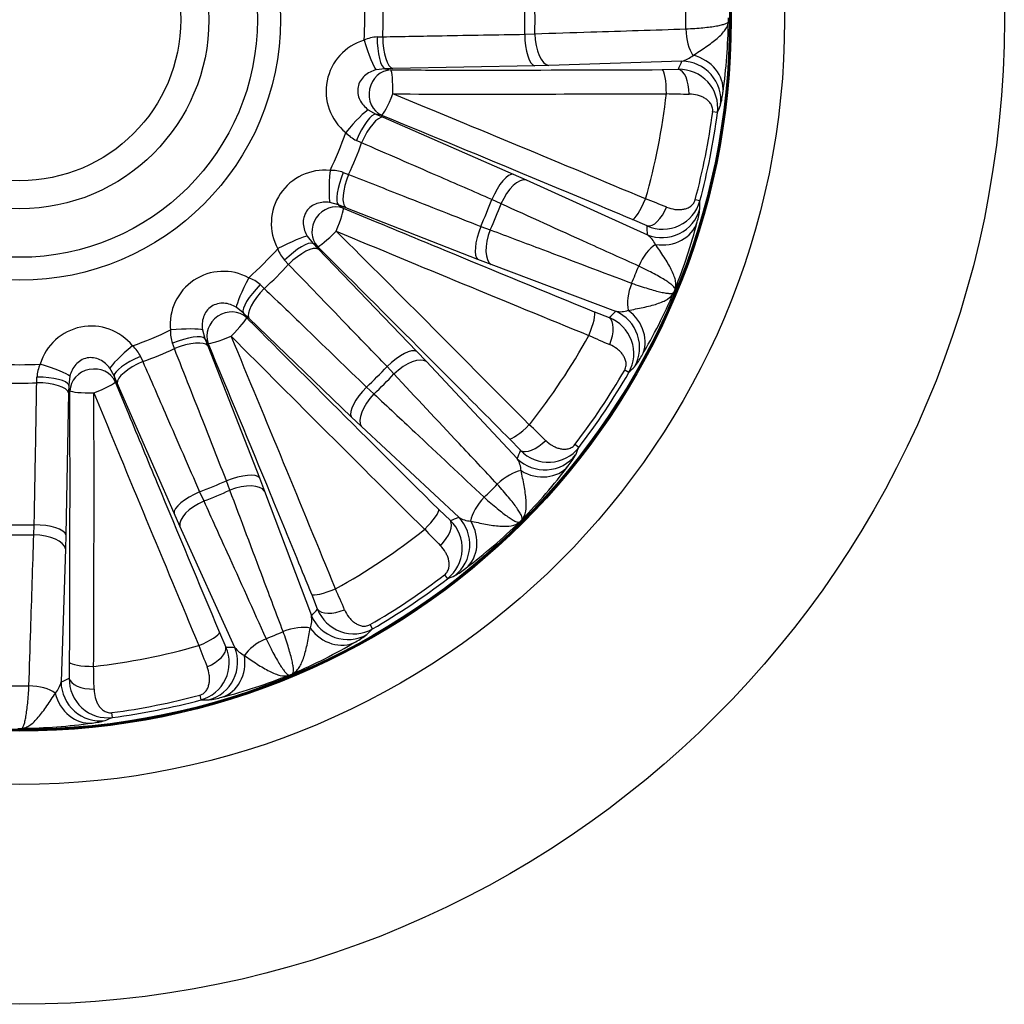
# Model space of a CAD drawing. Header units: millimetres. Extents: x 0 to 1485, y 0 to 1050.
# Tile 10 of 13: x 985 to 1110, y 530 to 655. Entities that reach past the tile are written whole.
import ezdxf

# ---------------------------------------------------------------- set-up
doc = ezdxf.new("R2010")
doc.units = ezdxf.units.MM
doc.header["$LTSCALE"] = 5
doc.layers.add('CAP250G', color=7, linetype='Continuous')
doc.layers.add('Default', color=7, linetype='Continuous')

# ---------------------------------------------------------------- blocks, each defined once
blk = doc.blocks.new('SE2')
at = {"layer": 'CAP250G', "color": 7, "linetype": 'Continuous'}
for p, q in [((1030.48, 653.28), (1031.19, 653.3)), ((1049.22, 653.62), (1050.5, 653.68)), ((1069.18, 650.21), (1052.3, 649.65)), ((1031.48, 649.24), (1030.36, 649.1)), ((1032.48, 649.26), (1031.48, 649.24)), ((1031.48, 649.24), (1032.21, 649.09)), ((1050.51, 649.6), (1032.48, 649.26)), ((1052.3, 649.65), (1050.51, 649.6)), ((1066.69, 649.13), (1068.73, 649.17)), ((1029.35, 644.04), (1030.33, 643.48)), ((1073.69, 643.68), (1073.08, 643.77)), ((1030.33, 643.48), (1031.25, 643.08)), ((1031.07, 643.33), (1030.33, 643.48)), ((1031.25, 643.08), (1047.77, 635.86)), ((1028.51, 639.83), (1027.86, 640.13)), ((1026.18, 636.08), (1026.86, 635.83)), ((1047.77, 635.86), (1049.41, 635.14)), ((1049.41, 635.14), (1064.79, 628.15)), ((1046.21, 632.1), (1045.05, 632.64)), ((1071.46, 632.46), (1070.87, 632.61)), ((1025.56, 631.97), (1024.48, 632.27)), ((1025.56, 631.97), (1026.19, 631.55)), ((1026.49, 631.6), (1025.56, 631.97)), ((1043.28, 625.02), (1026.49, 631.6)), ((1064.77, 629.29), (1062.91, 630.1)), ((1043.63, 629.23), (1044.84, 628.79)), ((1021.61, 627.97), (1022.3, 627.08)), ((1022.3, 627.08), (1023, 626.37)), ((1022.92, 626.67), (1022.3, 627.08)), ((1023, 626.37), (1035.5, 613.37)), ((1044.96, 624.38), (1043.28, 625.02)), ((1019.23, 624.41), (1018.74, 624.94)), ((1060.77, 618.44), (1044.96, 624.38)), ((1015.64, 621.84), (1016.16, 621.35)), ((1013.49, 618.27), (1012.6, 618.96)), ((1013.49, 618.27), (1013.91, 617.65)), ((1014.21, 617.58), (1013.49, 618.27)), ((1027.2, 605.07), (1014.21, 617.58)), ((1058.06, 618.39), (1059.95, 617.65)), ((1008.31, 616.1), (1008.61, 615.01)), ((1008.61, 615.01), (1008.97, 614.08)), ((1009.02, 614.39), (1008.61, 615.01)), ((1004.74, 613.72), (1004.49, 614.39)), ((1008.97, 614.08), (1015.56, 597.29)), ((1000.44, 612.71), (1000.74, 612.06)), ((1035.5, 613.37), (1036.74, 612.07)), ((1032.61, 610.49), (1031.75, 611.44)), ((1036.74, 612.07), (1048.27, 599.74)), ((987.27, 609.38), (987.3, 610.1)), ((991.48, 610.21), (991.33, 609.1)), ((997.1, 610.24), (996.54, 611.22)), ((997.1, 610.24), (997.24, 609.51)), ((997.49, 609.33), (997.1, 610.24)), ((1062.44, 610.68), (1061.91, 610.99)), ((991.33, 609.1), (991.32, 608.1)), ((991.48, 608.36), (991.33, 609.1)), ((1004.71, 592.8), (997.49, 609.33)), ((1029.14, 608.83), (1030.08, 607.96)), ((991.32, 608.1), (990.98, 590.07)), ((1028.5, 603.84), (1027.2, 605.07)), ((1040.84, 592.3), (1028.5, 603.84)), ((1048.69, 600.8), (1047.28, 602.26)), ((1056.08, 601.16), (1055.59, 601.53)), ((1011.78, 595.74), (1011.35, 596.94)), ((1015.56, 597.29), (1016.2, 595.62)), ((1007.94, 595.53), (1008.48, 594.37)), ((1016.2, 595.62), (1022.14, 579.81)), ((1005.44, 591.16), (1004.71, 592.8)), ((1038.32, 593.3), (1039.78, 591.89)), ((986.89, 590.07), (986.95, 591.35)), ((990.98, 590.07), (990.93, 588.28)), ((1012.42, 575.78), (1005.44, 591.16)), ((990.93, 588.28), (990.36, 571.4)), ((1039.04, 584.98), (1039.41, 584.5)), ((1022.93, 580.63), (1022.18, 582.52)), ((1010.47, 577.67), (1011.28, 575.8)), ((1029.89, 578.14), (1029.59, 578.67)), ((991.41, 571.85), (991.44, 573.88)), ((1007.96, 569.71), (1008.12, 569.12)), ((996.89, 566.88), (996.81, 567.49))]:
    blk.add_line(p, q, dxfattribs=at)
for radius in [125, 97.1, 90.32, 90.19, 90.1, 33.09, 30.17, 24.01, 20.44]:
    blk.add_circle((985.11, 655.47), radius, dxfattribs=at)
for centre, radius, start, end in [((985.11, 655.47), 43.8, 356.5828, 3.4172), ((985.11, 655.47), 46.14, 357.3095, 2.6905), ((985.11, 655.47), 64.14, 358.3504, 1.6496), ((985.11, 655.47), 65.42, 358.4341, 1.5659), ((985.11, 655.47), 84.58, 359.207, 0.793), ((1000.71, 656.33), 74.37, 352.2246, 359.1604), ((985.11, 655.47), 89.97, 359.8549, 0.1451), ((1030.75, 646.39), 6.75, 106.5782, 230.9218), ((1030.66, 649.07), 4.21, 92.5462, 115.861), ((1068.51, 653.22), 3.08, 282.4371, 312.3416), ((1068.85, 644.29), 4.88, 352.905, 91.4173), ((1063.02, 647.6), 11.45, 344.9605, 353.3401), ((985.11, 655.47), 82.64, 344.0244, 353.4756), ((1071.07, 771.27), 125.25, 268.2339, 269.5562), ((985.11, 655.47), 88.75, 345.0776, 352.4224), ((977.91, 684.05), 103.94, 337.1483, 337.71), ((985.11, 655.47), 89.37, 345.0776, 352.4224), ((985.11, 655.47), 43.8, 334.0828, 340.9172), ((1029.64, 643.95), 4.21, 221.6354, 244.9574), ((985.11, 655.47), 46.14, 334.8095, 340.1905), ((1023.8, 629.61), 6.75, 84.0782, 208.4218), ((1024.75, 632.12), 4.21, 70.0462, 93.361), ((985.11, 655.47), 64.14, 335.8504, 339.1496), ((1020.21, 515.58), 125.25, 67.9438, 69.2661), ((985.11, 655.47), 65.42, 335.9341, 339.0659), ((1066.75, 633.76), 4.89, 246.1497, 344.528), ((1060.1, 632.92), 11.45, 344.1594, 352.54), ((967.49, 631.82), 103.97, 359.7901, 0.3516), ((999.44, 648.62), 74.11, 338.3272, 345.2878), ((1063.02, 625.62), 3.09, 25.1627, 55.0586), ((985.11, 655.47), 43.8, 311.5828, 318.4172), ((1021.84, 627.78), 4.21, 199.1354, 222.4574), ((985.11, 655.47), 46.14, 312.3095, 317.6905), ((985.11, 655.47), 84.58, 336.707, 338.293), ((1010.96, 616.77), 6.75, 61.5782, 185.9218), ((1012.79, 618.73), 4.21, 47.5462, 70.861), ((985.11, 655.47), 89.97, 337.3549, 337.6451), ((999.85, 650.29), 74.37, 329.7246, 336.6604), ((1058.19, 613.09), 4.88, 330.405, 68.9173), ((1061.31, 621.48), 3.08, 259.9371, 289.8416), ((994.19, 609.82), 6.75, 39.0782, 163.4218), ((985.11, 655.47), 43.8, 289.0828, 295.9172), ((1008.45, 615.83), 4.21, 176.6354, 199.9574), ((985.11, 655.47), 82.64, 321.5244, 330.9756), ((1108.84, 729.56), 125.25, 245.7339, 247.0562), ((996.63, 610.93), 4.21, 25.0462, 48.361), ((985.11, 655.47), 46.14, 289.8095, 295.1905), ((1054.08, 618.38), 11.45, 322.4605, 330.8401), ((985.11, 655.47), 43.8, 266.5828, 273.4172), ((991.5, 609.91), 4.21, 154.1354, 177.4574), ((985.11, 655.47), 64.14, 313.3504, 316.6496), ((989.39, 684.63), 103.94, 314.6483, 315.21), ((985.11, 655.47), 65.42, 313.4341, 316.5659), ((985.11, 655.47), 88.75, 322.5776, 329.9224), ((985.11, 655.47), 89.37, 322.5776, 329.9224), ((985.11, 655.47), 46.14, 267.3095, 272.6905), ((964, 512.8), 125.25, 45.4438, 46.7661), ((1052.23, 604.17), 4.89, 223.6497, 322.028), ((1045.77, 605.94), 11.45, 321.6594, 330.04), ((959.78, 640.36), 103.97, 337.2901, 337.8516), ((1045.67, 598.08), 3.09, 2.6627, 32.5586), ((995.73, 643.65), 74.11, 315.8272, 322.7878), ((985.11, 655.47), 64.14, 290.8504, 294.1496), ((985.11, 655.47), 84.58, 314.207, 315.793), ((985.11, 655.47), 65.42, 290.9341, 294.0659), ((985.11, 655.47), 64.14, 268.3504, 271.6496), ((1036.41, 588.35), 4.88, 307.905, 46.4173), ((1042.5, 594.9), 3.08, 237.4371, 267.3416), ((996.75, 645.05), 74.37, 307.2246, 314.1604), ((985.11, 655.47), 89.97, 314.8549, 315.1451), ((985.11, 655.47), 65.42, 268.4341, 271.5659), ((985.11, 655.47), 82.64, 299.0244, 308.4756), ((1127.78, 676.57), 125.25, 223.2339, 224.5562), ((1034.63, 594.81), 11.45, 299.9605, 308.3401), ((985.11, 655.47), 88.75, 300.0776, 307.4224), ((985.11, 655.47), 89.37, 300.0776, 307.4224), ((1000.23, 680.77), 103.94, 292.1483, 292.71), ((911.01, 531.73), 125.25, 22.9438, 24.2661), ((1027.48, 582.39), 4.89, 201.1497, 299.528), ((1019.1, 579.27), 3.09, 340.1627, 10.0586), ((985.11, 655.47), 84.58, 291.707, 293.293), ((955.92, 651.2), 103.97, 314.7901, 315.3516), ((990.4, 640.49), 74.11, 293.3272, 300.2878), ((1022.2, 586.5), 11.45, 299.1594, 307.54), ((985.11, 655.47), 82.64, 276.5244, 285.9756), ((1124.99, 620.37), 125.25, 200.7339, 202.0562), ((1006.82, 573.82), 4.88, 285.405, 23.9173), ((1014.95, 577.55), 3.08, 214.9371, 244.8416), ((869.3, 569.51), 125.25, 0.4438, 1.7661), ((987.35, 572.06), 3.09, 317.6627, 347.5586), ((996.29, 571.73), 4.89, 178.6497, 277.028), ((991.87, 641.38), 74.37, 284.7246, 291.6604), ((985.11, 655.47), 89.97, 292.3549, 292.6451), ((985.11, 655.47), 84.58, 269.207, 270.793), ((985.11, 655.47), 88.75, 277.5776, 284.9224), ((985.11, 655.47), 89.37, 277.5776, 284.9224), ((1008.76, 673.06), 103.94, 269.6483, 270.21), ((1007.65, 580.47), 11.45, 277.4605, 285.8401), ((992.98, 577.55), 11.45, 276.6594, 285.04), ((956.51, 662.7), 103.97, 292.2901, 292.8516), ((985.11, 655.47), 89.97, 269.8549, 270.1451), ((984.26, 639.6), 74.11, 270.8272, 277.7878)]:
    blk.add_arc(centre, radius, start, end, dxfattribs=at)
for centre, major_axis, ratio, start_param, end_param in [((1071.52, 654.27), (-0.13, 4), 0.460747, 1.548985, 2.53942), ((1029.22, 652.83), (-1.24, 3.8), 0.092627, 1.534284, 2.921423), ((1031.52, 653.23), (-0.05, 4), 0.261557, 1.555023, 3.051966), ((1032.52, 653.24), (-0.08, 4), 0.332673, 1.548815, 3.049855), ((1050.55, 653.58), (-0.08, 4), 0.332979, 1.554851, 3.049844), ((1052.34, 653.63), (-0.13, 4), 0.460483, 1.542787, 3.044115), ((985.5, 689.5), (-1.11, -96.2), 0.953316, 1.149231, 1.161135), ((1069.12, 645.23), (4.6, -1.97), 0.995625, 0.283945, 1.961727), ((1069.43, 646.78), (4.95, -0.73), 0.8627, 0.051785, 1.462062), ((1032.18, 646.11), (-0.59, -2.94), 0.904343, 3.345414, 6.079364), ((985.48, 687.95), (445.99, -5.16), 0.086391, -1.464821, -1.454891), ((1032.18, 646.11), (-0.01, -3), 0.105382, 1.550097, 3.054608), ((985.48, 687.95), (445.99, -5.16), 0.086391, -1.454891, -1.433402), ((985.48, 687.95), (445.99, -5.16), 0.086391, -1.433402, -1.38668), ((1066.66, 646.14), (0.01, -3), 0.182394, 1.549103, 3.053614), ((1068.69, 646.18), (-0.1, 3), 0.46758, 4.644215, 6.185296), ((1032.18, 646.11), (1.14, 2.77), 0.105382, 3.228577, 4.733088), ((985.45, 685.16), (448.98, -5.19), 0.086391, -1.464821, -1.38668), ((974.06, 627.9), (416.79, -167.02), 0.086391, 1.38668, 1.464821), ((1026.87, 641.02), (-2.6, -3.04), 0.092627, 3.361762, 4.748902), ((1028.85, 639.78), (-1.57, -3.68), 0.261557, 3.23122, 4.728163), ((1029.77, 639.38), (-1.6, -3.67), 0.332673, 3.23333, 4.734371), ((973.02, 625.31), (414.01, -165.91), 0.086391, 1.418017, 1.464821), ((1024.86, 636.15), (0.31, 3.99), 0.092627, 1.534284, 2.921423), ((1027.13, 635.63), (1.49, 3.71), 0.261557, 1.555023, 3.051966), ((1028.06, 635.26), (1.46, 3.72), 0.332673, 1.548815, 3.049855), ((1046.29, 632.16), (-1.6, -3.67), 0.332979, 3.233341, 4.728334), ((1047.93, 631.44), (-1.65, -3.64), 0.460483, 3.239071, 4.740398), ((973.02, 625.31), (414.01, -165.91), 0.086391, 1.397853, 1.418017), ((1064.02, 632.88), (1.16, 2.77), 0.182394, 3.229571, 4.734082), ((1025.01, 628.8), (-1.67, -2.49), 0.904343, 3.345414, 6.079364), ((1025.01, 628.8), (-1.15, -2.77), 0.105382, 1.550097, 3.054608), ((997.88, 685.34), (410.07, -175.44), 0.086391, -1.464821, -1.454891), ((973.02, 625.31), (414.01, -165.91), 0.086391, 1.38668, 1.397853), ((1065.88, 632.06), (-1.24, -2.73), 0.46758, 0.097889, 1.63897), ((1066.64, 632.78), (-5, -0.06), 0.995625, 1.179866, 2.857648), ((997.88, 685.34), (410.07, -175.44), 0.086391, -1.454891, -1.433402), ((1044.85, 628.68), (1.46, 3.72), 0.332979, 1.554851, 3.049844), ((1046.52, 628.04), (1.41, 3.74), 0.460483, 1.542787, 3.044115), ((972.45, 623.88), (35.79, 89.3), 0.953316, -1.16114, -1.149236), ((1066.33, 631.23), (4.85, -1.21), 0.8627, 4.821123, 6.2314), ((1018.17, 626.14), (-3.57, -1.81), 0.092627, 3.361762, 4.748902), ((1025.01, 628.8), (2.12, 2.13), 0.105382, 3.228577, 4.733088), ((996.79, 682.77), (412.82, -176.61), 0.086391, -1.464821, -1.38668), ((964.35, 634.23), (321.15, -313.81), 0.086391, 1.38668, 1.464821), ((1019.51, 624.23), (-2.86, -2.79), 0.261557, 3.23122, 4.728163), ((1020.21, 623.51), (-2.88, -2.77), 0.332673, 3.23333, 4.734371), ((962.4, 632.23), (319.01, -311.72), 0.086391, 1.418017, 1.464821), ((1065.4, 623.5), (-1.65, -3.64), 0.460747, 3.743766, 4.7342), ((997.88, 685.34), (410.07, -175.44), 0.086391, -1.433402, -1.38668), ((1014.44, 622.41), (1.81, 3.57), 0.092627, 1.534284, 2.921423), ((1016.34, 621.06), (2.79, 2.86), 0.261557, 1.555023, 3.051966), ((1017.06, 620.36), (2.77, 2.88), 0.332673, 1.548815, 3.049855), ((1064.49, 621.29), (1.41, 3.74), 0.460747, 1.548985, 2.53942), ((1011.77, 615.56), (-2.49, -1.67), 0.904343, 3.345414, 6.079364), ((1011.77, 615.56), (-2.13, -2.12), 0.105382, 1.550097, 3.054608), ((1008.34, 678.17), (311.72, -319.01), 0.086391, -1.464821, -1.454891), ((1056.88, 615.64), (-1.14, -2.78), 0.182394, 1.549103, 3.053614), ((998.49, 686.76), (-37.84, -88.45), 0.953316, 1.149234, 1.161138), ((1058.77, 614.9), (1.05, 2.81), 0.46758, 4.644215, 6.185296), ((1058.81, 613.86), (-3.5, 3.58), 0.995625, 3.425537, 5.10332), ((1059.68, 615.17), (4.29, -2.57), 0.8627, 0.051785, 1.462062), ((1004.42, 615.72), (-3.99, -0.31), 0.092627, 3.361762, 4.748902), ((1004.94, 613.44), (-3.71, -1.49), 0.261557, 3.23122, 4.728163), ((1011.77, 615.56), (-2.77, -1.15), 0.105382, 0.086985, 1.591495), ((957.8, 643.79), (176.61, -412.82), 0.086391, 1.38668, 1.464821), ((1006.34, 676.22), (313.81, -321.15), 0.086391, -1.464821, -1.38668), ((999.56, 613.7), (3.04, 2.6), 0.092627, 1.534284, 2.921423), ((1005.31, 612.51), (-3.72, -1.46), 0.332673, 3.23333, 4.734371), ((955.24, 642.69), (175.44, -410.07), 0.086391, 1.418017, 1.464821), ((1008.34, 678.17), (311.72, -319.01), 0.086391, -1.454891, -1.433402), ((1000.8, 611.73), (3.68, 1.57), 0.261557, 1.555023, 3.051966), ((1032.72, 610.52), (-2.88, -2.77), 0.332979, 3.233341, 4.728334), ((1033.95, 609.22), (-2.92, -2.73), 0.460483, 3.239071, 4.740398), ((987.74, 611.35), (-3.8, 1.24), 0.092627, 3.361762, 4.748902), ((994.47, 608.4), (-2.94, -0.59), 0.904343, 3.345414, 6.079364), ((1001.19, 610.81), (3.67, 1.6), 0.332673, 1.548815, 3.049855), ((962.4, 632.23), (319.01, -311.72), 0.086391, 1.397853, 1.418017), ((987.35, 609.05), (-4, 0.05), 0.261557, 3.23122, 4.728163), ((987.33, 608.05), (-4, 0.08), 0.332673, 3.23333, 4.734371), ((994.47, 608.4), (-2.77, -1.14), 0.105382, 1.550097, 3.054608), ((1015.26, 667.55), (165.91, -414.01), 0.086391, -1.464821, -1.454891), ((1030.05, 607.86), (2.77, 2.88), 0.332979, 1.554851, 3.049844), ((952.62, 655.09), (5.16, -445.99), 0.086391, 1.418017, 1.464821), ((994.47, 608.4), (-3, -0.01), 0.105382, 0.086985, 1.591495), ((955.41, 655.13), (5.19, -448.98), 0.086391, 1.38668, 1.464821), ((1012.67, 666.52), (167.02, -416.79), 0.086391, -1.464821, -1.38668), ((1008.34, 678.17), (311.72, -319.01), 0.086391, -1.433402, -1.38668), ((1031.35, 606.62), (2.73, 2.92), 0.460483, 1.542787, 3.044115), ((1015.26, 667.55), (165.91, -414.01), 0.086391, -1.454891, -1.433402), ((962.4, 632.23), (319.01, -311.72), 0.086391, 1.38668, 1.397853), ((1049.37, 604.4), (2.13, 2.11), 0.182394, 3.229571, 4.734082), ((1050.78, 602.93), (-2.19, -2.05), 0.46758, 0.097889, 1.63897), ((961.32, 631.13), (67.24, 68.81), 0.953316, -1.161138, -1.149234), ((1051.75, 603.3), (-4.64, 1.86), 0.995625, 1.179866, 2.857648), ((1050.87, 601.99), (4.02, -2.98), 0.8627, 4.821123, 6.2314), ((1011.89, 595.72), (-3.72, -1.46), 0.332979, 3.233341, 4.728334), ((1047.06, 595.21), (-2.92, -2.73), 0.460747, 3.743766, 4.7342), ((1015.26, 667.55), (165.91, -414.01), 0.086391, -1.433402, -1.38668), ((1012.54, 594.05), (-3.74, -1.41), 0.460483, 3.239071, 4.740398), ((1008.41, 594.28), (3.67, 1.6), 0.332979, 1.554851, 3.049844), ((955.24, 642.69), (175.44, -410.07), 0.086391, 1.397853, 1.418017), ((1009.14, 592.64), (3.64, 1.65), 0.460483, 1.542787, 3.044115), ((1045.37, 593.52), (2.73, 2.92), 0.460747, 1.548985, 2.53942), ((1036.18, 591.21), (-2.11, -2.13), 0.182394, 1.549103, 3.053614), ((986.99, 590.02), (-4, 0.08), 0.332979, 3.233341, 4.728334), ((1037.64, 589.8), (-2.05, -2.19), 0.46758, 1.502622, 3.043703), ((1009.45, 679.25), (-68.81, -67.24), 0.953316, 1.149234, 1.161139), ((1037.27, 588.82), (1.86, -4.64), 0.995625, 0.283945, 1.961727), ((1038.59, 589.7), (2.98, -4.02), 0.8627, 0.051785, 1.462062), ((986.94, 588.23), (-4, 0.13), 0.460483, 3.239071, 4.740398), ((952.62, 655.09), (5.16, -445.99), 0.086391, 1.397853, 1.418017), ((955.24, 642.69), (175.44, -410.07), 0.086391, 1.38668, 1.397853), ((1024.93, 583.69), (-2.78, -1.14), 0.182394, 0.087979, 1.592489), ((953.82, 642.08), (88.45, 37.84), 0.953316, -1.161138, -1.149234), ((1025.67, 581.8), (-2.81, -1.05), 0.46758, 0.097889, 1.63897), ((952.62, 655.09), (5.16, -445.99), 0.086391, 1.38668, 1.397853), ((1026.72, 581.77), (-3.58, 3.5), 0.995625, 1.179866, 2.857648), ((1007.7, 576.55), (-2.77, -1.16), 0.182394, 1.549103, 3.053614), ((1019.28, 576.09), (-3.74, -1.41), 0.460747, 3.743766, 4.7342), ((1025.4, 580.89), (2.57, -4.29), 0.8627, 4.821123, 6.2314), ((1017.07, 575.17), (3.64, 1.65), 0.460747, 1.548985, 2.53942), ((1008.51, 574.69), (-2.73, -1.24), 0.46758, 1.502622, 3.043703), ((1007.8, 573.93), (-0.06, -5), 0.995625, 0.283945, 1.961727), ((1016.7, 668.13), (-89.3, -35.79), 0.953316, 1.149233, 1.161137), ((994.43, 573.92), (-3, 0.01), 0.182394, 0.087979, 1.592489), ((1009.35, 574.24), (1.21, -4.85), 0.8627, 0.051785, 1.462062), ((951.07, 655.08), (96.2, 1.11), 0.953316, -1.161137, -1.149233), ((995.34, 571.45), (-1.97, 4.6), 0.995625, 1.179866, 2.857648), ((994.39, 571.88), (-3, 0.1), 0.46758, 0.097889, 1.63897), ((986.3, 569.05), (-4, 0.13), 0.460747, 3.743766, 4.7342), ((993.79, 571.15), (0.73, -4.95), 0.8627, 4.821123, 6.2314)]:
    blk.add_ellipse(centre, major_axis=major_axis, ratio=ratio, start_param=start_param, end_param=end_param, dxfattribs=at)
for points, knots in [([(1069.68, 654.3), (1070.48, 654.34), (1071.2, 654.39), (1072.18, 654.49), (1072.49, 654.52), (1073.06, 654.59), (1073.32, 654.63), (1073.79, 654.72), (1074, 654.76), (1074.37, 654.85), (1074.52, 654.9), (1074.78, 654.99), (1074.88, 655.04), (1075.02, 655.14), (1075.06, 655.19), (1075.07, 655.24)], [0, 0, 0, 0, 0.25, 0.25, 0.375, 0.375, 0.5, 0.5, 0.625, 0.625, 0.75, 0.75, 0.875, 0.875, 1, 1, 1, 1]), ([(1070.59, 650.94), (1070.86, 651.11), (1071.13, 651.28), (1071.67, 651.64), (1071.95, 651.83), (1072.48, 652.19), (1072.73, 652.38), (1073.22, 652.74), (1073.45, 652.92), (1074.08, 653.46), (1074.42, 653.82), (1074.91, 654.53), (1075.05, 654.89), (1075.07, 655.24)], [0, 0, 0, 0, 0.125, 0.125, 0.25, 0.25, 0.375, 0.375, 0.5, 0.5, 0.75, 0.75, 1, 1, 1, 1]), ([(1050.5, 653.68), (1052.87, 653.76), (1055.23, 653.83), (1057.6, 653.91), (1061.63, 654.04), (1065.65, 654.17), (1069.68, 654.3)], [0, 0, 0, 0, 0.370027, 0.370027, 0.370027, 1, 1, 1, 1]), ([(1031.19, 653.3), (1033.71, 653.35), (1036.22, 653.39), (1038.74, 653.44), (1042.23, 653.5), (1045.73, 653.56), (1049.22, 653.62)], [0, 0, 0, 0, 0.418378, 0.418378, 0.418378, 1, 1, 1, 1]), ([(1030.36, 649.1), (1029.82, 648.96), (1029.31, 648.72), (1028.49, 647.99), (1028.17, 647.48), (1027.95, 646.37), (1028.04, 645.79), (1028.53, 644.79), (1028.91, 644.37), (1029.35, 644.04)], [0, 0, 0, 0, 0.25, 0.25, 0.5, 0.5, 0.75, 0.75, 1, 1, 1, 1]), ([(1073.08, 643.77), (1073.1, 643.87), (1073.1, 643.98), (1073.08, 644.18), (1073.06, 644.28), (1072.98, 644.55), (1072.9, 644.71), (1072.7, 644.98), (1072.59, 645.1), (1072.35, 645.32), (1072.22, 645.41), (1071.94, 645.58), (1071.8, 645.65), (1071.49, 645.78), (1071.33, 645.84), (1070.83, 645.97), (1070.47, 646.02), (1070.1, 646.02)], [0, 0, 0, 0, 0.0625, 0.0625, 0.125, 0.125, 0.25, 0.25, 0.375, 0.375, 0.5, 0.5, 0.625, 0.625, 0.75, 0.75, 1, 1, 1, 1]), ([(1045.05, 632.64), (1042.74, 633.64), (1040.44, 634.65), (1038.13, 635.65), (1034.93, 637.05), (1031.72, 638.44), (1028.51, 639.83)], [0, 0, 0, 0, 0.418378, 0.418378, 0.418378, 1, 1, 1, 1]), ([(1026.86, 635.83), (1029.19, 634.91), (1031.53, 633.99), (1033.87, 633.07), (1037.13, 631.79), (1040.38, 630.51), (1043.63, 629.23)], [0, 0, 0, 0, 0.418378, 0.418378, 0.418378, 1, 1, 1, 1]), ([(1067.24, 631.67), (1067.59, 631.53), (1067.94, 631.44), (1068.45, 631.37), (1068.62, 631.36), (1068.95, 631.36), (1069.12, 631.37), (1069.44, 631.42), (1069.6, 631.46), (1069.9, 631.57), (1070.05, 631.63), (1070.33, 631.82), (1070.47, 631.93), (1070.65, 632.15), (1070.7, 632.23), (1070.8, 632.41), (1070.84, 632.51), (1070.87, 632.61)], [0, 0, 0, 0, 0.25, 0.25, 0.375, 0.375, 0.5, 0.5, 0.625, 0.625, 0.75, 0.75, 0.875, 0.875, 0.9375, 0.9375, 1, 1, 1, 1]), ([(1024.48, 632.27), (1023.93, 632.35), (1023.37, 632.31), (1022.32, 631.95), (1021.84, 631.61), (1021.21, 630.67), (1021.07, 630.1), (1021.14, 628.98), (1021.33, 628.45), (1021.61, 627.97)], [0, 0, 0, 0, 0.25, 0.25, 0.5, 0.5, 0.75, 0.75, 1, 1, 1, 1]), ([(1063.69, 624.19), (1061.53, 625.16), (1059.38, 626.14), (1057.22, 627.11), (1053.55, 628.77), (1049.88, 630.44), (1046.21, 632.1)], [0, 0, 0, 0, 0.370027, 0.370027, 0.370027, 1, 1, 1, 1]), ([(1044.84, 628.79), (1047.05, 627.96), (1049.27, 627.12), (1051.48, 626.29), (1055.25, 624.86), (1059.02, 623.44), (1062.79, 622.02)], [0, 0, 0, 0, 0.370027, 0.370027, 0.370027, 1, 1, 1, 1]), ([(1068.31, 621.25), (1068.37, 621.42), (1068.4, 621.6), (1068.41, 621.98), (1068.39, 622.18), (1068.26, 622.82), (1068.07, 623.27), (1067.7, 624.01), (1067.56, 624.27), (1067.25, 624.79), (1067.08, 625.06), (1066.73, 625.6), (1066.55, 625.88), (1066.18, 626.42), (1066, 626.68), (1065.82, 626.94)], [0, 0, 0, 0, 0.125, 0.125, 0.25, 0.25, 0.5, 0.5, 0.625, 0.625, 0.75, 0.75, 0.875, 0.875, 1, 1, 1, 1]), ([(1031.75, 611.44), (1030, 613.25), (1028.26, 615.06), (1026.51, 616.87), (1024.08, 619.38), (1021.65, 621.9), (1019.23, 624.41)], [0, 0, 0, 0, 0.418378, 0.418378, 0.418378, 1, 1, 1, 1]), ([(1068.31, 621.25), (1068.32, 621.3), (1068.3, 621.37), (1068.21, 621.51), (1068.14, 621.6), (1067.94, 621.78), (1067.81, 621.88), (1067.5, 622.11), (1067.33, 622.23), (1066.92, 622.48), (1066.7, 622.62), (1066.2, 622.9), (1065.93, 623.05), (1065.06, 623.52), (1064.41, 623.84), (1063.69, 624.19)], [0, 0, 0, 0, 0.125, 0.125, 0.25, 0.25, 0.375, 0.375, 0.5, 0.5, 0.625, 0.625, 0.75, 0.75, 1, 1, 1, 1]), ([(1016.16, 621.35), (1017.97, 619.6), (1019.78, 617.86), (1021.59, 616.11), (1024.1, 613.68), (1026.62, 611.25), (1029.14, 608.83)], [0, 0, 0, 0, 0.418378, 0.418378, 0.418378, 1, 1, 1, 1]), ([(1062.79, 622.02), (1063.55, 621.75), (1064.24, 621.53), (1065.18, 621.24), (1065.48, 621.15), (1066.03, 621), (1066.29, 620.94), (1066.75, 620.84), (1066.96, 620.79), (1067.34, 620.74), (1067.5, 620.72), (1067.77, 620.71), (1067.88, 620.72), (1068.05, 620.75), (1068.11, 620.79), (1068.14, 620.83)], [0, 0, 0, 0, 0.25, 0.25, 0.375, 0.375, 0.5, 0.5, 0.625, 0.625, 0.75, 0.75, 0.875, 0.875, 1, 1, 1, 1]), ([(1062.35, 618.57), (1062.66, 618.62), (1062.98, 618.68), (1063.62, 618.81), (1063.94, 618.87), (1064.57, 619.01), (1064.88, 619.08), (1065.47, 619.23), (1065.75, 619.31), (1066.54, 619.57), (1066.99, 619.76), (1067.71, 620.23), (1067.98, 620.51), (1068.14, 620.83)], [0, 0, 0, 0, 0.125, 0.125, 0.25, 0.25, 0.375, 0.375, 0.5, 0.5, 0.75, 0.75, 1, 1, 1, 1]), ([(1012.6, 618.96), (1012.13, 619.25), (1011.59, 619.44), (1010.49, 619.5), (1009.91, 619.37), (1008.97, 618.74), (1008.62, 618.26), (1008.26, 617.21), (1008.23, 616.64), (1008.31, 616.1)], [0, 0, 0, 0, 0.25, 0.25, 0.5, 0.5, 0.75, 0.75, 1, 1, 1, 1]), ([(1061.91, 610.99), (1061.96, 611.08), (1062, 611.18), (1062.07, 611.38), (1062.08, 611.47), (1062.11, 611.75), (1062.1, 611.93), (1062.02, 612.26), (1061.97, 612.41), (1061.82, 612.7), (1061.74, 612.84), (1061.55, 613.1), (1061.44, 613.22), (1061.21, 613.46), (1061.08, 613.57), (1060.67, 613.89), (1060.36, 614.07), (1060.01, 614.22)], [0, 0, 0, 0, 0.0625, 0.0625, 0.125, 0.125, 0.25, 0.25, 0.375, 0.375, 0.5, 0.5, 0.625, 0.625, 0.75, 0.75, 1, 1, 1, 1]), ([(996.54, 611.22), (996.21, 611.67), (995.79, 612.04), (994.79, 612.53), (994.21, 612.63), (993.1, 612.41), (992.6, 612.09), (991.86, 611.26), (991.61, 610.75), (991.48, 610.21)], [0, 0, 0, 0, 0.25, 0.25, 0.5, 0.5, 0.75, 0.75, 1, 1, 1, 1]), ([(1011.35, 596.94), (1010.43, 599.28), (1009.51, 601.62), (1008.59, 603.96), (1007.31, 607.21), (1006.03, 610.47), (1004.74, 613.72)], [0, 0, 0, 0, 0.418378, 0.418378, 0.418378, 1, 1, 1, 1]), ([(1000.74, 612.06), (1001.74, 609.76), (1002.75, 607.45), (1003.75, 605.14), (1005.14, 601.94), (1006.54, 598.73), (1007.94, 595.53)], [0, 0, 0, 0, 0.418378, 0.418378, 0.418378, 1, 1, 1, 1]), ([(1045.74, 596.49), (1044.12, 598.22), (1042.5, 599.95), (1040.88, 601.67), (1038.13, 604.61), (1035.37, 607.55), (1032.61, 610.49)], [0, 0, 0, 0, 0.370027, 0.370027, 0.370027, 1, 1, 1, 1]), ([(986.95, 591.35), (987, 593.87), (987.04, 596.38), (987.09, 598.9), (987.15, 602.39), (987.21, 605.89), (987.27, 609.38)], [0, 0, 0, 0, 0.418378, 0.418378, 0.418378, 1, 1, 1, 1]), ([(1030.08, 607.96), (1031.81, 606.34), (1033.54, 604.72), (1035.26, 603.11), (1038.2, 600.35), (1041.14, 597.59), (1044.08, 594.84)], [0, 0, 0, 0, 0.370027, 0.370027, 0.370027, 1, 1, 1, 1]), ([(1051.88, 602.05), (1052.15, 601.79), (1052.43, 601.57), (1052.88, 601.31), (1053.04, 601.24), (1053.35, 601.11), (1053.5, 601.06), (1053.82, 600.98), (1053.98, 600.96), (1054.3, 600.94), (1054.46, 600.94), (1054.79, 601), (1054.96, 601.05), (1055.21, 601.19), (1055.29, 601.24), (1055.45, 601.37), (1055.53, 601.45), (1055.59, 601.53)], [0, 0, 0, 0, 0.25, 0.25, 0.375, 0.375, 0.5, 0.5, 0.625, 0.625, 0.75, 0.75, 0.875, 0.875, 0.9375, 0.9375, 1, 1, 1, 1]), ([(1048.88, 592.01), (1049, 592.15), (1049.1, 592.3), (1049.25, 592.65), (1049.31, 592.85), (1049.43, 593.48), (1049.44, 593.97), (1049.37, 594.8), (1049.34, 595.09), (1049.25, 595.7), (1049.2, 596.01), (1049.09, 596.64), (1049.02, 596.96), (1048.89, 597.6), (1048.82, 597.92), (1048.75, 598.22)], [0, 0, 0, 0, 0.125, 0.125, 0.25, 0.25, 0.5, 0.5, 0.625, 0.625, 0.75, 0.75, 0.875, 0.875, 1, 1, 1, 1]), ([(1048.88, 592.01), (1048.91, 592.06), (1048.92, 592.12), (1048.89, 592.29), (1048.85, 592.4), (1048.74, 592.65), (1048.66, 592.79), (1048.46, 593.11), (1048.35, 593.29), (1048.07, 593.68), (1047.92, 593.89), (1047.57, 594.35), (1047.37, 594.59), (1046.75, 595.35), (1046.27, 595.9), (1045.74, 596.49)], [0, 0, 0, 0, 0.125, 0.125, 0.25, 0.25, 0.375, 0.375, 0.5, 0.5, 0.625, 0.625, 0.75, 0.75, 1, 1, 1, 1]), ([(1018.55, 577.78), (1017.72, 579.99), (1016.88, 582.21), (1016.05, 584.42), (1014.63, 588.2), (1013.21, 591.97), (1011.78, 595.74)], [0, 0, 0, 0, 0.370027, 0.370027, 0.370027, 1, 1, 1, 1]), ([(1008.48, 594.37), (1009.45, 592.21), (1010.43, 590.05), (1011.41, 587.9), (1013.07, 584.23), (1014.73, 580.55), (1016.39, 576.88)], [0, 0, 0, 0, 0.370027, 0.370027, 0.370027, 1, 1, 1, 1]), ([(1044.08, 594.84), (1044.67, 594.3), (1045.22, 593.83), (1045.98, 593.2), (1046.23, 593.01), (1046.68, 592.66), (1046.89, 592.5), (1047.28, 592.23), (1047.46, 592.11), (1047.78, 591.91), (1047.93, 591.83), (1048.18, 591.72), (1048.28, 591.69), (1048.45, 591.66), (1048.52, 591.66), (1048.56, 591.69)], [0, 0, 0, 0, 0.25, 0.25, 0.375, 0.375, 0.5, 0.5, 0.625, 0.625, 0.75, 0.75, 0.875, 0.875, 1, 1, 1, 1]), ([(1042.35, 591.82), (1042.66, 591.75), (1042.97, 591.68), (1043.61, 591.55), (1043.94, 591.49), (1044.57, 591.37), (1044.88, 591.32), (1045.48, 591.23), (1045.77, 591.2), (1046.6, 591.14), (1047.09, 591.15), (1047.94, 591.3), (1048.29, 591.46), (1048.56, 591.69)], [0, 0, 0, 0, 0.125, 0.125, 0.25, 0.25, 0.375, 0.375, 0.5, 0.5, 0.75, 0.75, 1, 1, 1, 1]), ([(986.28, 570.89), (986.35, 573.26), (986.43, 575.63), (986.51, 577.99), (986.64, 582.02), (986.77, 586.05), (986.89, 590.07)], [0, 0, 0, 0, 0.370027, 0.370027, 0.370027, 1, 1, 1, 1]), ([(1039.04, 584.98), (1039.13, 585.05), (1039.2, 585.12), (1039.33, 585.28), (1039.39, 585.36), (1039.52, 585.61), (1039.57, 585.78), (1039.63, 586.11), (1039.64, 586.27), (1039.62, 586.6), (1039.59, 586.76), (1039.52, 587.07), (1039.47, 587.23), (1039.34, 587.54), (1039.26, 587.69), (1039, 588.14), (1038.79, 588.43), (1038.52, 588.69)], [0, 0, 0, 0, 0.0625, 0.0625, 0.125, 0.125, 0.25, 0.25, 0.375, 0.375, 0.5, 0.5, 0.625, 0.625, 0.75, 0.75, 1, 1, 1, 1]), ([(1026.36, 580.56), (1026.5, 580.22), (1026.68, 579.91), (1027, 579.5), (1027.11, 579.37), (1027.35, 579.13), (1027.47, 579.03), (1027.73, 578.83), (1027.87, 578.75), (1028.16, 578.61), (1028.32, 578.55), (1028.64, 578.48), (1028.82, 578.46), (1029.1, 578.49), (1029.2, 578.51), (1029.39, 578.57), (1029.49, 578.61), (1029.59, 578.67)], [0, 0, 0, 0, 0.25, 0.25, 0.375, 0.375, 0.5, 0.5, 0.625, 0.625, 0.75, 0.75, 0.875, 0.875, 0.9375, 0.9375, 1, 1, 1, 1]), ([(1019.75, 572.44), (1019.79, 572.47), (1019.82, 572.53), (1019.86, 572.69), (1019.86, 572.8), (1019.86, 573.08), (1019.84, 573.24), (1019.78, 573.61), (1019.74, 573.83), (1019.64, 574.29), (1019.57, 574.54), (1019.42, 575.1), (1019.34, 575.4), (1019.05, 576.34), (1018.82, 577.03), (1018.55, 577.78)], [0, 0, 0, 0, 0.125, 0.125, 0.25, 0.25, 0.375, 0.375, 0.5, 0.5, 0.625, 0.625, 0.75, 0.75, 1, 1, 1, 1]), ([(1019.75, 572.44), (1019.9, 572.52), (1020.05, 572.62), (1020.33, 572.89), (1020.46, 573.04), (1020.81, 573.58), (1021.01, 574.04), (1021.27, 574.83), (1021.35, 575.11), (1021.5, 575.7), (1021.57, 576), (1021.7, 576.63), (1021.77, 576.95), (1021.89, 577.6), (1021.95, 577.91), (1022, 578.22)], [0, 0, 0, 0, 0.125, 0.125, 0.25, 0.25, 0.5, 0.5, 0.625, 0.625, 0.75, 0.75, 0.875, 0.875, 1, 1, 1, 1]), ([(1016.39, 576.88), (1016.73, 576.16), (1017.06, 575.51), (1017.52, 574.64), (1017.67, 574.37), (1017.96, 573.87), (1018.09, 573.65), (1018.35, 573.25), (1018.47, 573.07), (1018.69, 572.76), (1018.79, 572.64), (1018.98, 572.44), (1019.06, 572.37), (1019.21, 572.27), (1019.27, 572.25), (1019.32, 572.26)], [0, 0, 0, 0, 0.25, 0.25, 0.375, 0.375, 0.5, 0.5, 0.625, 0.625, 0.75, 0.75, 0.875, 0.875, 1, 1, 1, 1]), ([(1013.64, 574.76), (1013.89, 574.58), (1014.16, 574.39), (1014.7, 574.03), (1014.97, 573.84), (1015.51, 573.5), (1015.78, 573.33), (1016.3, 573.02), (1016.56, 572.88), (1017.3, 572.5), (1017.76, 572.32), (1018.6, 572.14), (1018.99, 572.15), (1019.32, 572.26)], [0, 0, 0, 0, 0.125, 0.125, 0.25, 0.25, 0.375, 0.375, 0.5, 0.5, 0.75, 0.75, 1, 1, 1, 1]), ([(1007.96, 569.71), (1008.06, 569.74), (1008.16, 569.78), (1008.35, 569.87), (1008.43, 569.93), (1008.65, 570.11), (1008.76, 570.24), (1008.94, 570.53), (1009.01, 570.67), (1009.11, 570.98), (1009.15, 571.14), (1009.2, 571.46), (1009.21, 571.62), (1009.21, 571.95), (1009.2, 572.12), (1009.13, 572.64), (1009.04, 572.99), (1008.9, 573.33)], [0, 0, 0, 0, 0.0625, 0.0625, 0.125, 0.125, 0.25, 0.25, 0.375, 0.375, 0.5, 0.5, 0.625, 0.625, 0.75, 0.75, 1, 1, 1, 1]), ([(985.33, 565.5), (985.39, 565.51), (985.44, 565.56), (985.54, 565.7), (985.58, 565.8), (985.68, 566.05), (985.73, 566.21), (985.82, 566.58), (985.86, 566.79), (985.94, 567.26), (985.98, 567.51), (986.05, 568.08), (986.09, 568.39), (986.18, 569.37), (986.24, 570.1), (986.28, 570.89)], [0, 0, 0, 0, 0.125, 0.125, 0.25, 0.25, 0.375, 0.375, 0.5, 0.5, 0.625, 0.625, 0.75, 0.75, 1, 1, 1, 1]), ([(994.55, 570.48), (994.55, 570.1), (994.6, 569.75), (994.74, 569.25), (994.79, 569.09), (994.92, 568.78), (994.99, 568.63), (995.16, 568.35), (995.26, 568.22), (995.47, 567.98), (995.59, 567.87), (995.87, 567.68), (996.02, 567.6), (996.29, 567.51), (996.39, 567.49), (996.6, 567.47), (996.7, 567.48), (996.81, 567.49)], [0, 0, 0, 0, 0.25, 0.25, 0.375, 0.375, 0.5, 0.5, 0.625, 0.625, 0.75, 0.75, 0.875, 0.875, 0.9375, 0.9375, 1, 1, 1, 1]), ([(985.33, 565.5), (985.51, 565.51), (985.69, 565.56), (986.05, 565.69), (986.22, 565.79), (986.76, 566.15), (987.11, 566.5), (987.65, 567.13), (987.83, 567.36), (988.2, 567.84), (988.38, 568.1), (988.75, 568.63), (988.93, 568.9), (989.29, 569.45), (989.47, 569.72), (989.63, 569.98)], [0, 0, 0, 0, 0.125, 0.125, 0.25, 0.25, 0.5, 0.5, 0.625, 0.625, 0.75, 0.75, 0.875, 0.875, 1, 1, 1, 1])]:
    blk.add_open_spline(points, degree=3, knots=knots, dxfattribs=at)

msp = doc.modelspace()

# ---------------------------------------------------------------- block references
at = {"layer": 'Default'}
msp.add_blockref('SE2', (0, 0), dxfattribs=at)

doc.saveas('drawing.dxf')
